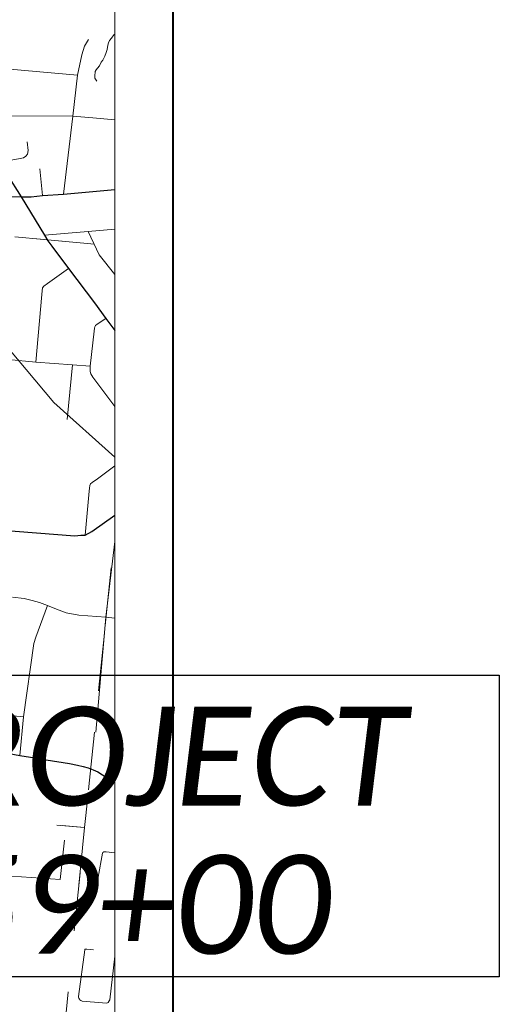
# Paper-space layout 'Layout1' of a CAD drawing. Extents: x 0 to 39.3, y 0 to 22.
# Tile 116 of 131: x 8.7 to 9.6, y 17.9 to 19.6. Entities that reach past the tile are written whole.
import ezdxf

# ---------------------------------------------------------------- set-up
doc = ezdxf.new("R2010")
doc.units = 0
doc.header["$MEASUREMENT"] = 0
doc.linetypes.add('DGN Style 1', pattern=[0.184576, 0.000307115, -0.184269])
doc.linetypes.add('rr2', pattern=[0.749999, 0.374999, 0.374999])
for name, color, linetype, lineweight in [('GM_X_City_Street', 7, 'Continuous', 0), ('GM_X_County_Road', 3, 'Continuous', 30), ('GM_X_Minor_River', 5, 'Continuous', 0), ('GM_X_Rail_Line', 7, 'rr2', 13), ('SH_Data', 7, 'Continuous', 0), ('SH_Masking', 7, 'Continuous', 0), ('SH_Text', 7, 'Continuous', 13)]:
    doc.layers.add(name, color=color, linetype=linetype, lineweight=lineweight)
doc.layers.add('GM_X_Corporation', color=7, linetype='DGN Style 1', lineweight=13, transparency=0.75)
doc.styles.add('P_Slanted-Sub Title', font='calibrii.ttf', dxfattribs={"height": 0.17})

psp = doc.layouts.get("Layout1")

# ---------------------------------------------------------------- linework, layer by layer
at = {"layer": 'GM_X_City_Street', "ltscale": 0.002}
for p, q in [((8.7756, 19.2743), (8.7711, 19.3204)), ((8.8182, 18.8888), (8.8272, 18.9828)), ((8.8063, 18.0969), (8.8137, 18.1647))]:
    psp.add_line(p, q, dxfattribs=at)
at = {"layer": 'GM_X_City_Street', "ltscale": 0.002, "flags": 128}
for points in [[(8.812, 19.2765), (8.8282, 19.4107), (8.836, 19.4814), (8.8437, 19.5166), (8.848, 19.5312), (8.8549, 19.5429)], [(8.5818, 19.5043), (8.6734, 19.4958), (8.836, 19.4814)], [(8.4719, 19.4333), (8.5438, 19.4274), (8.6437, 19.4144), (8.6659, 19.4115), (8.8282, 19.4107), (8.8418, 19.41), (8.8623, 19.4082), (8.9, 19.4047)], [(8.7009, 19.3318), (8.7346, 19.3373), (8.7432, 19.3393), (8.7468, 19.3421), (8.7497, 19.3455), (8.7509, 19.3519), (8.7492, 19.3667)], [(8.7793, 19.206), (8.8541, 19.2124), (8.9, 19.2165)], [(8.8541, 19.2124), (8.873, 19.1722), (8.9, 19.1385)], [(8.764, 18.9877), (8.7747, 19.1039), (8.7752, 19.11), (8.7759, 19.1157), (8.7781, 19.1181), (8.7841, 19.1229), (8.8205, 19.1487)], [(8.9, 18.9112), (8.8621, 18.9616), (8.8587, 18.9676), (8.8578, 18.9712), (8.8575, 18.9753), (8.8579, 18.9805), (8.8646, 19.0409), (8.8654, 19.0461), (8.866, 19.0485), (8.8672, 19.0505), (8.87, 19.0531), (8.8849, 19.0628)], [(8.4299, 19.0133), (8.6208, 19.0011), (8.764, 18.9877), (8.8272, 18.9828), (8.8579, 18.9805)], [(8.8491, 18.69), (8.8561, 18.7655), (8.8566, 18.7705), (8.8573, 18.7752), (8.8586, 18.778), (8.8615, 18.7805), (8.8706, 18.7866), (8.9, 18.8089)], [(8.8676, 18.3508), (8.8721, 18.4028), (8.8849, 18.5484), (8.9, 18.6791)], [(8.7239, 18.5832), (8.7443, 18.5809), (8.7578, 18.5775), (8.7707, 18.5741), (8.7846, 18.5685), (8.8001, 18.5621), (8.8164, 18.556), (8.8384, 18.5523), (8.8849, 18.5484), (8.9, 18.5471)], [(8.7367, 18.3104), (8.7429, 18.3771), (8.7608, 18.5032), (8.7643, 18.5144), (8.7846, 18.5685)], [(8.7429, 18.3771), (8.6947, 18.3817), (8.6898, 18.383), (8.6878, 18.3844), (8.6861, 18.3872), (8.6853, 18.3904), (8.6851, 18.3948), (8.6992, 18.5144)], [(8.8718, 18.101), (8.8791, 18.1423), (8.8798, 18.1436), (8.8814, 18.1445), (8.8835, 18.1447), (8.8856, 18.1444), (8.9, 18.1432)], [(8.3427, 18.1275), (8.5175, 18.1169), (8.5891, 18.112), (8.8063, 18.0969)], [(8.8634, 17.9759), (8.8518, 17.9771), (8.8494, 17.9771), (8.8488, 17.9768), (8.8484, 17.9762), (8.8377, 17.8955), (8.8377, 17.894), (8.8381, 17.8928), (8.8392, 17.8913), (8.8402, 17.89), (8.8418, 17.8886), (8.844, 17.8878), (8.879, 17.8848), (8.886, 17.8842), (8.8875, 17.8847), (8.8888, 17.8856), (8.8907, 17.888), (8.8914, 17.8902), (8.9, 17.965)]]:
    psp.add_lwpolyline(points, dxfattribs=at)
at = {"layer": 'GM_X_Corporation', "flags": 128}
for points in [[(8.9, 14.3814), (8.9, 20.9), (2.1, 20.9), (2.1, 18.7697), (2.2164, 18.6603), (2.3024, 18.5638), (2.4531, 18.3722), (2.5091, 18.2757), (2.5944, 18.157), (2.6477, 18.0827), (2.8129, 17.7895), (2.9482, 17.5994), (3.2529, 17.1208), (3.3535, 16.9293), (3.4766, 16.7367), (3.5579, 16.6419), (3.619, 16.5459), (3.7774, 16.2543), (3.8686, 16.1561), (3.9643, 16.0792), (4.2564, 15.9374), (4.3533, 15.9108), (4.4487, 15.8964), (4.6416, 15.8532), (4.7366, 15.8475), (5.0291, 15.8581), (5.1241, 15.8236), (5.4143, 15.7071), (5.7095, 15.5281), (5.8045, 15.4515), (6.1414, 15.0678), (6.2843, 14.8736), (6.3804, 14.7819), (6.459, 14.6859), (6.5555, 14.6109), (6.6505, 14.5225), (6.7211, 14.4259), (6.8169, 14.3304), (6.9122, 14.3239), (7.0079, 14.2917), (7.1832, 14.2132), (7.3804, 14.1374), (7.4779, 14.1131), (7.5747, 14.1033), (7.7675, 14.1127), (7.989, 14.1), (8.1323, 14.1), (8.26, 14.1067), (8.4573, 14.1579), (8.5559, 14.1981), (8.6538, 14.2731), (8.7491, 14.3326), (8.8466, 14.3679)], [(8.9, 17.1766), (8.9, 20.9), (4.0645, 20.9), (4.0111, 20.3696), (4.0006, 20.2658), (3.9936, 20.1954), (3.918, 19.4442), (3.8667, 18.9339), (3.8234, 18.553), (3.8126, 18.3974), (3.8023, 18.3182), (3.7454, 17.7286), (3.744, 17.7149), (3.7921, 17.7096), (3.9407, 17.6938), (4.0716, 17.683), (4.1644, 17.6754), (4.3821, 17.6581), (4.4612, 17.6488), (4.8521, 17.6062), (5.4373, 17.5132), (5.7944, 17.4564), (6.1906, 17.4068), (6.2062, 17.4054), (6.4189, 17.3858), (6.5022, 17.378), (6.7303, 17.3529), (6.8401, 17.3411), (6.9337, 17.3322), (7.0192, 17.3227), (7.1457, 17.309), (7.2377, 17.2987), (7.3489, 17.2867), (7.3993, 17.2816), (7.6125, 17.252), (7.651, 17.2479), (7.7067, 17.2469), (7.7487, 17.2407), (7.7999, 17.2384), (7.8847, 17.2346), (7.9436, 17.232), (8.0041, 17.2302), (8.0564, 17.2286), (8.139, 17.2237), (8.2121, 17.2214), (8.3796, 17.21), (8.4125, 17.2078), (8.5489, 17.2005), (8.6103, 17.1973), (8.6426, 17.1973), (8.6981, 17.196), (8.7454, 17.1948), (8.8548, 17.1813)], [(8.9, 19.1876), (8.9, 20.1965), (8.0517, 20.2839), (7.955, 19.3167), (7.9506, 19.2737)], [(8.9, 18.6915), (8.9, 19.1876), (7.9506, 19.2737), (7.8526, 18.2675), (8.8482, 18.1868)], [(8.9, 18.1813), (8.9, 18.6915), (8.8482, 18.1868)], [(8.8482, 18.1868), (8.7485, 17.1931), (7.7575, 17.2431), (7.8526, 18.2675)], [(8.9, 17.1752), (8.9, 18.1813), (8.8482, 18.1868), (8.7485, 17.1931)]]:
    psp.add_lwpolyline(points, close=True, dxfattribs=at)
at = {"layer": 'GM_X_County_Road', "ltscale": 0.002, "flags": 128}
for points in [[(8.4285, 19.7262), (8.4959, 19.6279), (8.5122, 19.6047), (8.5384, 19.5677), (8.5564, 19.5412), (8.5818, 19.5043), (8.6075, 19.4671), (8.6437, 19.4144), (8.6633, 19.386), (8.6732, 19.3721), (8.7009, 19.3318), (8.7143, 19.311), (8.7392, 19.272), (8.7793, 19.206), (8.785, 19.1966), (8.7918, 19.1869), (8.8205, 19.1487), (8.8652, 19.0896), (8.8849, 19.0628), (8.9, 19.0421)], [(8.3797, 19.2965), (8.4604, 19.2899), (8.5283, 19.28), (8.6077, 19.2695), (8.6267, 19.2676), (8.6497, 19.2682), (8.674, 19.2719), (8.6986, 19.2732), (8.7392, 19.272)], [(8.7392, 19.272), (8.7565, 19.2721), (8.7756, 19.2743), (8.812, 19.2765), (8.9, 19.2845)], [(8.4021, 18.724), (8.5874, 18.7084), (8.6529, 18.7042), (8.6988, 18.699), (8.8316, 18.6884), (8.8416, 18.6895), (8.8491, 18.69), (8.8607, 18.6962), (8.9, 18.7244)], [(8.7182, 18.3141), (8.7367, 18.3104), (8.755, 18.3074), (8.782, 18.3032), (8.8221, 18.2967), (8.8358, 18.294), (8.8455, 18.2917), (8.8545, 18.2892), (8.8631, 18.2858), (8.8708, 18.2821), (8.8873, 18.2723), (8.9, 18.2638)]]:
    psp.add_lwpolyline(points, dxfattribs=at)
at = {"layer": 'GM_X_Minor_River', "ltscale": 120, "flags": 128}
psp.add_lwpolyline([(8.9, 19.5521), (8.8987, 19.5507), (8.8947, 19.5451), (8.8912, 19.5414), (8.8896, 19.5373), (8.8883, 19.5331), (8.887, 19.5259), (8.8853, 19.5206), (8.8829, 19.5139), (8.8793, 19.5071), (8.8769, 19.5037), (8.8741, 19.4977), (8.8705, 19.4936), (8.8682, 19.4907), (8.8662, 19.4877), (8.8656, 19.4797), (8.8659, 19.4762), (8.8695, 19.4712)], dxfattribs=at)
at = {"layer": 'GM_X_Rail_Line', "ltscale": 3.78788e-07, "flags": 128}
psp.add_lwpolyline([(8.9, 18.8237), (8.795, 18.9183), (8.6846, 19.0497), (8.6488, 19.1303), (8.6458, 19.1602), (8.6339, 19.199), (8.5563, 19.2289), (8.2864, 19.2507), (8.1872, 19.2444), (8.0986, 19.2233), (8.01, 19.2212), (7.9298, 19.2212), (7.7314, 19.2507)], dxfattribs=at)
at = {"layer": 'SH_Data', "color": 7, "linetype": 'Continuous', "lineweight": 40}
psp.add_line((9, 21), (9, 14), dxfattribs=at)
at = {"layer": 'SH_Data', "color": 7, "linetype": 'Continuous', "lineweight": 0}
psp.add_line((8.9, 20.9), (8.9, 14.1), dxfattribs=at)
at = {"layer": 'SH_Masking'}
psp.add_lwpolyline([(7.8046, 18.4489), (9.562, 18.4489), (9.562, 17.9295), (7.8046, 17.9295)], close=True, dxfattribs=at)
at = {"layer": 'SH_Text', "flags": 128}
psp.add_lwpolyline([(7.8046, 18.4489), (9.562, 18.4489), (9.562, 17.9295), (7.8046, 17.9295)], close=True, dxfattribs=at)
at = {"layer": 'SH_Text', "lineweight": 30, "flags": 128}
psp.add_lwpolyline([(7.8046, 18.4489), (9.562, 18.4489), (9.562, 17.9295), (7.8046, 17.9295)], close=True, dxfattribs=at)

# ---------------------------------------------------------------- texts
at = {"layer": 'SH_Text', "color": 3, "linetype": 'Continuous', "insert": (8.6721, 18.1807), "char_height": 0.17, "attachment_point": 5, "line_spacing_factor": 0.9, "style": 'P_Slanted-Sub Title'}
psp.add_mtext('END PROJECT\\PSTA. 59+00', dxfattribs=at)

doc.saveas('drawing.dxf')
